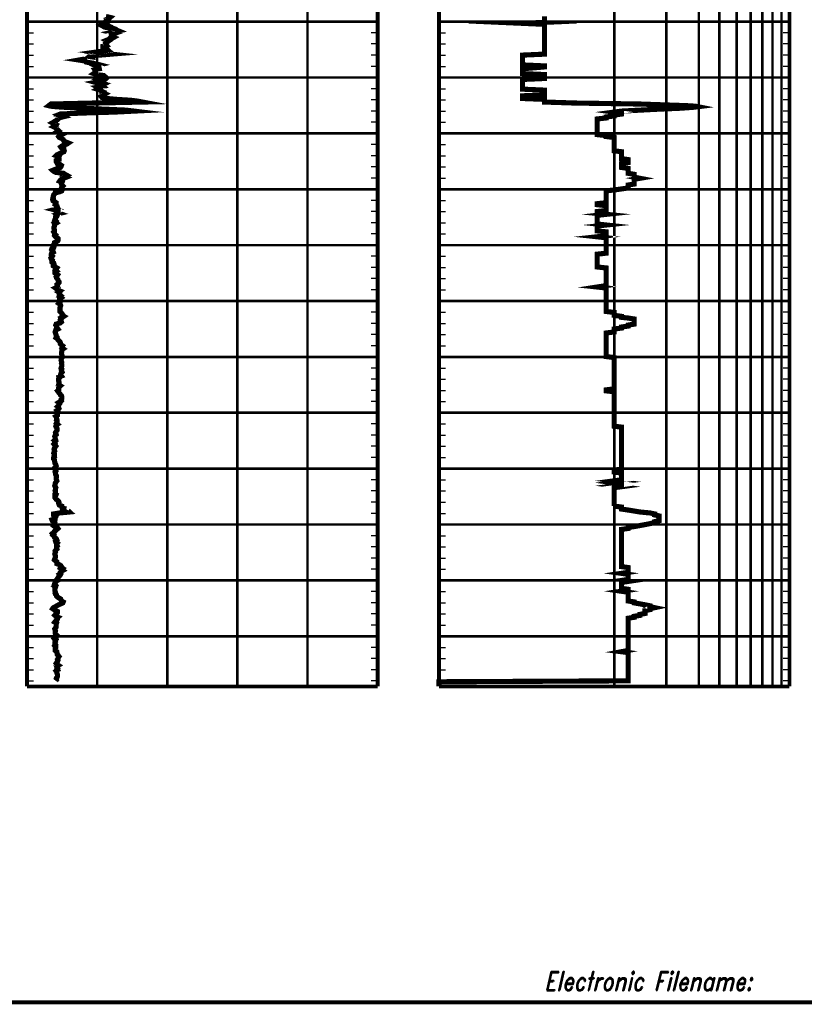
# Model space of a CAD drawing. Extents: x 0 to 10.2, y 0 to 7.6.
# Tile 6 of 8: x 5.2 to 8.2, y 0 to 3.8. Entities that reach past the tile are written whole.
import ezdxf
from ezdxf.enums import TextEntityAlignment as Align

# ---------------------------------------------------------------- set-up
doc = ezdxf.new("R2010")
doc.units = 0
doc.linetypes.add('Dot', pattern=[0.04, 0, -0.04])
doc.linetypes.add('Solid', pattern=[0])
doc.layers.get('0').update_dxf_attribs({"linetype": 'Solid'})
doc.styles.add('ROMAND', font='romand', dxfattribs={"height": 1})

msp = doc.modelspace()

# ---------------------------------------------------------------- linework, layer by layer
at = {"color": 7, "linetype": 'Solid', "const_width": 0.015}
for points in [[(0, 0), (10.15, 0), (10.15, 7.625), (0, 7.625), (0, 0)], [(0, 0), (10.15, 0), (10.15, 7.625), (0, 7.625), (0, 0)], [(0, 0), (10.15, 0), (10.15, 7.625), (0, 7.625), (0, 0)], [(0, 0), (10.15, 0), (10.15, 7.625), (0, 7.625), (0, 0)], [(0, 0), (10.15, 0), (10.15, 7.625), (0, 7.625), (0, 0)], [(0, 0), (10.15, 0), (10.15, 7.625), (0, 7.625), (0, 0)], [(0, 0), (10.15, 0), (10.15, 7.625), (0, 7.625), (0, 0)], [(0, 0), (10.15, 0), (10.15, 7.625), (0, 7.625), (0, 0)], [(0, 0), (10.15, 0), (10.15, 7.625), (0, 7.625), (0, 0)], [(0, 0), (10.15, 0), (10.15, 7.625), (0, 7.625), (0, 0)], [(0, 0), (10.15, 0), (10.15, 7.625), (0, 7.625), (0, 0)], [(0, 0), (10.15, 0), (10.15, 7.625), (0, 7.625), (0, 0)], [(0, 0), (10.15, 0), (10.15, 7.625), (0, 7.625), (0, 0)], [(0, 0), (10.15, 0), (10.15, 7.625), (0, 7.625), (0, 0)], [(0, 0), (10.15, 0), (10.15, 7.625), (0, 7.625), (0, 0)], [(0, 0), (10.15, 0), (10.15, 7.625), (0, 7.625), (0, 0)], [(0, 0), (10.15, 0), (10.15, 7.625), (0, 7.625), (0, 0)], [(0, 0), (10.15, 0), (10.15, 7.625), (0, 7.625), (0, 0)], [(0, 0), (10.15, 0), (10.15, 7.625), (0, 7.625), (0, 0)], [(0, 0), (10.15, 0), (10.15, 7.625), (0, 7.625), (0, 0)], [(0, 0), (10.15, 0), (10.15, 7.625), (0, 7.625), (0, 0)], [(0, 0), (10.15, 0), (10.15, 7.625), (0, 7.625), (0, 0)], [(5.194, 5.75), (5.194, 1.2265)], [(6.554, 5.75), (6.554, 1.2265)], [(6.792, 5.75), (6.792, 1.2265)], [(8.152, 5.75), (8.152, 1.2265)], [(5.194, 1.2265), (6.554, 1.2265)], [(6.792, 1.2265), (8.152, 1.2265)]]:
    msp.add_lwpolyline(points, dxfattribs=at)
at = {"color": 8, "linetype": 'Dot', "const_width": 0.01}
for points in [[(7.472, 5.79), (7.472, 1.2265)], [(7.6744, 5.79), (7.6744, 1.2265)], [(7.8002, 5.79), (7.8002, 1.2265)], [(7.88, 5.79), (7.88, 1.2265)], [(7.9473, 5.79), (7.9473, 1.2265)], [(8.0011, 5.79), (8.0011, 1.2265)], [(8.0467, 5.79), (8.0467, 1.2265)], [(8.0861, 5.79), (8.0861, 1.2265)], [(8.1209, 5.79), (8.1209, 1.2265)], [(5.466, 5.75), (5.466, 1.2265)], [(5.738, 5.75), (5.738, 1.2265)], [(6.01, 5.75), (6.01, 1.2265)], [(6.282, 5.75), (6.282, 1.2265)], [(5.194, 3.8077), (6.554, 3.8077)], [(6.554, 3.8077), (5.194, 3.8077)], [(6.792, 3.8077), (8.152, 3.8077)], [(8.152, 3.8077), (6.792, 3.8077)], [(5.194, 3.5908), (6.554, 3.5908)], [(6.554, 3.5908), (5.194, 3.5908)], [(6.792, 3.5908), (8.152, 3.5908)], [(8.152, 3.5908), (6.792, 3.5908)], [(5.194, 3.3738), (6.554, 3.3738)], [(6.554, 3.3738), (5.194, 3.3738)], [(6.792, 3.3738), (8.152, 3.3738)], [(8.152, 3.3738), (6.792, 3.3738)], [(5.194, 3.1569), (6.554, 3.1569)], [(6.554, 3.1569), (5.194, 3.1569)], [(6.792, 3.1569), (8.152, 3.1569)], [(8.152, 3.1569), (6.792, 3.1569)], [(5.194, 2.9399), (6.554, 2.9399)], [(6.554, 2.9399), (5.194, 2.9399)], [(6.792, 2.9399), (8.152, 2.9399)], [(8.152, 2.9399), (6.792, 2.9399)], [(5.194, 2.723), (6.554, 2.723)], [(6.554, 2.723), (5.194, 2.723)], [(6.792, 2.723), (8.152, 2.723)], [(8.152, 2.723), (6.792, 2.723)], [(5.194, 2.506), (6.554, 2.506)], [(6.554, 2.506), (5.194, 2.506)], [(6.792, 2.506), (8.152, 2.506)], [(8.152, 2.506), (6.792, 2.506)], [(5.194, 2.2891), (6.554, 2.2891)], [(6.554, 2.2891), (5.194, 2.2891)], [(6.792, 2.2891), (8.152, 2.2891)], [(8.152, 2.2891), (6.792, 2.2891)], [(5.194, 2.0722), (6.554, 2.0722)], [(6.554, 2.0722), (5.194, 2.0722)], [(6.792, 2.0722), (8.152, 2.0722)], [(8.152, 2.0722), (6.792, 2.0722)], [(5.194, 1.8552), (6.554, 1.8552)], [(6.554, 1.8552), (5.194, 1.8552)], [(6.792, 1.8552), (8.152, 1.8552)], [(8.152, 1.8552), (6.792, 1.8552)], [(5.194, 1.6383), (6.554, 1.6383)], [(6.554, 1.6383), (5.194, 1.6383)], [(6.792, 1.6383), (8.152, 1.6383)], [(8.152, 1.6383), (6.792, 1.6383)], [(5.194, 1.4213), (6.554, 1.4213)], [(6.554, 1.4213), (5.194, 1.4213)], [(6.792, 1.4213), (8.152, 1.4213)], [(8.152, 1.4213), (6.792, 1.4213)]]:
    msp.add_lwpolyline(points, dxfattribs=at)
at = {"color": 205, "linetype": 'Solid', "const_width": 0.02}
for points in [[(5.5, 3.8278), (5.5163, 3.8239), (5.5122, 3.8202), (5.5027, 3.8163), (5.5041, 3.8124), (5.5, 3.8087), (5.4959, 3.8049), (5.5, 3.8011), (5.4891, 3.7973), (5.5, 3.7935), (5.4891, 3.7897), (5.4959, 3.786), (5.5258, 3.7822), (5.5381, 3.7783), (5.5422, 3.7745), (5.549, 3.7717), (5.519, 3.7652), (5.5326, 3.7614), (5.5218, 3.7576), (5.5231, 3.7537), (5.5204, 3.7499), (5.5299, 3.7462), (5.5231, 3.7424), (5.5109, 3.7386), (5.5014, 3.7348), (5.5082, 3.731), (5.5027, 3.7272), (5.4986, 3.7234), (5.5, 3.7196), (5.5027, 3.7158), (5.4878, 3.712), (5.4878, 3.7082), (5.4878, 3.7044), (5.5041, 3.7006), (5.5082, 3.6968), (5.4864, 3.693), (5.4592, 3.6891), (5.485, 3.6853), (5.5204, 3.6815), (5.4755, 3.6777), (5.4388, 3.6739), (5.4334, 3.67), (5.4388, 3.6662), (5.417, 3.6624), (5.3953, 3.6586), (5.4198, 3.6548), (5.4225, 3.6509), (5.4442, 3.6472), (5.4619, 3.6434), (5.4769, 3.6396), (5.4633, 3.6358), (5.4728, 3.6319), (5.4742, 3.6247), (5.4578, 3.621), (5.4606, 3.6173), (5.4578, 3.6135), (5.4578, 3.6096), (5.4524, 3.6059), (5.4633, 3.6022), (5.4918, 3.5984), (5.4959, 3.5946), (5.4918, 3.5908), (5.5, 3.587), (5.4959, 3.5832), (5.4728, 3.5794), (5.4796, 3.5757), (5.4592, 3.5719), (5.4728, 3.5682), (5.4918, 3.5644), (5.485, 3.5607), (5.4891, 3.5569), (5.4674, 3.5531), (5.4742, 3.5493), (5.4674, 3.5455), (5.481, 3.5417), (5.4823, 3.538), (5.4905, 3.5342), (5.4878, 3.5303), (5.4973, 3.5267), (5.4918, 3.5231), (5.4905, 3.5197), (5.4823, 3.5162), (5.485, 3.5128), (5.5041, 3.5093), (5.5394, 3.5059), (5.5952, 3.5025), (5.6224, 3.4991), (5.6414, 3.4955), (5.451, 3.4916), (5.2865, 3.4878), (5.2783, 3.4814), (5.2865, 3.4794), (5.3055, 3.4774), (5.3436, 3.4749), (5.4062, 3.4716), (5.4905, 3.4679), (5.5775, 3.4641), (5.6088, 3.4603), (5.5326, 3.4565), (5.4062, 3.4527), (5.3232, 3.4489), (5.3137, 3.4452), (5.3205, 3.4414), (5.3314, 3.4376), (5.315, 3.4337), (5.315, 3.4299), (5.311, 3.4261), (5.3042, 3.4222), (5.2987, 3.4184), (5.2919, 3.4146), (5.2987, 3.4108), (5.3069, 3.407), (5.3042, 3.4032), (5.2974, 3.3994), (5.3055, 3.3957), (5.3082, 3.3919), (5.3123, 3.388), (5.3164, 3.3842), (5.311, 3.3805), (5.3205, 3.3767), (5.3205, 3.3729), (5.3273, 3.3691), (5.3191, 3.3653), (5.3164, 3.3616), (5.3191, 3.3578), (5.3286, 3.354), (5.3341, 3.3501), (5.3368, 3.3441), (5.345, 3.3403), (5.3545, 3.3365), (5.349, 3.3327), (5.3368, 3.3289), (5.33, 3.3251), (5.3246, 3.3214), (5.3273, 3.3176), (5.3368, 3.3139), (5.3368, 3.3101), (5.3382, 3.3062), (5.3368, 3.3025), (5.3273, 3.2987), (5.3191, 3.2949), (5.311, 3.2911), (5.3069, 3.2873), (5.3164, 3.2835), (5.3137, 3.2797), (5.3178, 3.2759), (5.3178, 3.2721), (5.3069, 3.2683), (5.3069, 3.2644), (5.3096, 3.2606), (5.311, 3.2568), (5.3218, 3.2531), (5.3273, 3.2493), (5.3259, 3.2454), (5.3232, 3.2416), (5.311, 3.2378), (5.3028, 3.234), (5.2933, 3.2302), (5.2974, 3.2263), (5.3055, 3.2226), (5.3354, 3.2188), (5.3409, 3.215), (5.3477, 3.2113), (5.3395, 3.2074), (5.3463, 3.2037), (5.3354, 3.1995), (5.3273, 3.1958), (5.3232, 3.1921), (5.3205, 3.1882), (5.33, 3.1845), (5.3286, 3.1808), (5.3273, 3.1771), (5.3286, 3.1733), (5.3327, 3.1695), (5.3286, 3.1657), (5.3273, 3.1619), (5.33, 3.1581), (5.33, 3.1543), (5.3286, 3.1505), (5.3191, 3.1467), (5.3028, 3.1429), (5.3014, 3.1391), (5.2974, 3.1352), (5.296, 3.1314), (5.296, 3.1276), (5.2946, 3.1237), (5.296, 3.1199), (5.2933, 3.1161), (5.2946, 3.1123), (5.3001, 3.1085), (5.3069, 3.1046), (5.3069, 3.1008), (5.3042, 3.097), (5.3096, 3.0932), (5.311, 3.0894), (5.3082, 3.0855), (5.3123, 3.0818), (5.2987, 3.078), (5.315, 3.0742), (5.315, 3.0703), (5.311, 3.0665), (5.3205, 3.063), (5.3069, 3.0595), (5.311, 3.0557), (5.3096, 3.052), (5.3042, 3.0483), (5.3042, 3.0445), (5.3028, 3.0408), (5.3014, 3.037), (5.3055, 3.0334), (5.3014, 3.0296), (5.3069, 3.0257), (5.3001, 3.0219), (5.3014, 3.0181), (5.3001, 3.0143), (5.2987, 3.0105), (5.2987, 3.0067), (5.2987, 3.0029), (5.3001, 2.999), (5.3001, 2.9952), (5.2974, 2.9915), (5.3001, 2.9877), (5.3001, 2.9838), (5.3042, 2.98), (5.3014, 2.9762), (5.3042, 2.9724), (5.311, 2.9686), (5.315, 2.9648), (5.315, 2.961), (5.3137, 2.9572), (5.3082, 2.9534), (5.3001, 2.9496), (5.3001, 2.9458), (5.2974, 2.9419), (5.2974, 2.9382), (5.2987, 2.9344), (5.2974, 2.9305), (5.2906, 2.9266), (5.2892, 2.9229), (5.2946, 2.9163), (5.296, 2.9126), (5.2892, 2.9088), (5.2878, 2.9049), (5.2878, 2.9011), (5.2919, 2.8972), (5.2892, 2.8935), (5.2865, 2.8897), (5.2878, 2.8858), (5.2919, 2.882), (5.2906, 2.8782), (5.2906, 2.8743), (5.2974, 2.8705), (5.2987, 2.8667), (5.296, 2.863), (5.296, 2.8591), (5.3028, 2.8552), (5.3096, 2.8514), (5.3069, 2.8476), (5.3042, 2.8438), (5.3082, 2.8399), (5.3014, 2.8362), (5.3014, 2.8324), (5.3069, 2.8286), (5.3123, 2.8248), (5.3096, 2.8208), (5.3069, 2.817), (5.3082, 2.8132), (5.311, 2.8095), (5.3137, 2.8056), (5.315, 2.8018), (5.3178, 2.798), (5.3178, 2.7943), (5.315, 2.7904), (5.3096, 2.7866), (5.3096, 2.7828), (5.3123, 2.7774), (5.3042, 2.7736), (5.3096, 2.7698), (5.311, 2.766), (5.3205, 2.7622), (5.315, 2.7585), (5.3205, 2.7547), (5.3191, 2.7509), (5.3191, 2.7471), (5.3246, 2.7432), (5.3205, 2.7394), (5.3259, 2.7356), (5.3205, 2.7318), (5.3205, 2.728), (5.3205, 2.7242), (5.3232, 2.7205), (5.3218, 2.7167), (5.3178, 2.7129), (5.3232, 2.709), (5.3246, 2.7052), (5.3232, 2.7015), (5.3218, 2.6976), (5.3218, 2.6938), (5.3218, 2.69), (5.3218, 2.6862), (5.3218, 2.6824), (5.3259, 2.6786), (5.3286, 2.6749), (5.3314, 2.6711), (5.33, 2.6673), (5.3368, 2.6635), (5.3314, 2.6597), (5.3246, 2.6569), (5.3259, 2.6532), (5.3232, 2.6495), (5.3259, 2.6457), (5.3273, 2.6419), (5.3232, 2.6382), (5.3069, 2.6333), (5.3055, 2.6295), (5.3082, 2.6257), (5.3082, 2.6219), (5.311, 2.618), (5.3137, 2.6143), (5.3055, 2.6104), (5.3042, 2.6066), (5.3028, 2.6028), (5.3042, 2.5989), (5.3055, 2.5951), (5.3069, 2.5912), (5.3069, 2.5874), (5.3096, 2.5836), (5.3069, 2.5797), (5.3123, 2.5759), (5.3137, 2.5721), (5.3178, 2.5683), (5.3218, 2.5645), (5.3232, 2.5606), (5.3232, 2.5568), (5.3259, 2.553), (5.3314, 2.5492), (5.3286, 2.5453), (5.3286, 2.5415), (5.3341, 2.5376), (5.3286, 2.5339), (5.3286, 2.5301), (5.3286, 2.5263), (5.3273, 2.5224), (5.3273, 2.5186), (5.3286, 2.5149), (5.33, 2.5111), (5.3314, 2.5073), (5.33, 2.5034), (5.3273, 2.4997), (5.3259, 2.493), (5.3273, 2.4892), (5.3286, 2.4854), (5.3273, 2.4814), (5.3286, 2.4775), (5.3286, 2.4737), (5.3286, 2.4699), (5.3273, 2.466), (5.3259, 2.4622), (5.3286, 2.4584), (5.3273, 2.4546), (5.3286, 2.4507), (5.33, 2.4469), (5.3259, 2.4431), (5.3246, 2.4392), (5.3246, 2.4354), (5.3273, 2.4316), (5.3178, 2.4278), (5.3191, 2.424), (5.3164, 2.4202), (5.3164, 2.4163), (5.3164, 2.4124), (5.3178, 2.4087), (5.3178, 2.4049), (5.3178, 2.401), (5.3164, 2.3972), (5.3232, 2.3934), (5.3191, 2.3895), (5.3164, 2.3858), (5.3164, 2.382), (5.3164, 2.3781), (5.3123, 2.3743), (5.315, 2.3705), (5.3178, 2.3667), (5.3218, 2.3629), (5.3232, 2.359), (5.3273, 2.3553), (5.3286, 2.3515), (5.3286, 2.3477), (5.3286, 2.3439), (5.3259, 2.3401), (5.3273, 2.3362), (5.3232, 2.3324), (5.3164, 2.3286), (5.3205, 2.3248), (5.3178, 2.3209), (5.3164, 2.3171), (5.3123, 2.3133), (5.3164, 2.3094), (5.3178, 2.3056), (5.315, 2.3018), (5.3096, 2.298), (5.3123, 2.2942), (5.3096, 2.2904), (5.311, 2.2865), (5.3123, 2.2827), (5.3123, 2.2789), (5.3055, 2.275), (5.3082, 2.2712), (5.3082, 2.2675), (5.3096, 2.2637), (5.3082, 2.2598), (5.311, 2.2559), (5.311, 2.2521), (5.3082, 2.2484), (5.3123, 2.2445), (5.3069, 2.2407), (5.3055, 2.237), (5.3069, 2.2334), (5.3096, 2.2297), (5.311, 2.226), (5.311, 2.2222), (5.3082, 2.2184), (5.3042, 2.2123), (5.3055, 2.2085), (5.3069, 2.2047), (5.3028, 2.2009), (5.3014, 2.1971), (5.3028, 2.1933), (5.3028, 2.1896), (5.3042, 2.1858), (5.3001, 2.182), (5.3042, 2.1782), (5.3014, 2.1744), (5.3028, 2.1706), (5.2987, 2.1668), (5.3014, 2.163), (5.3055, 2.1592), (5.3028, 2.1554), (5.3001, 2.1516), (5.2987, 2.1478), (5.3001, 2.144), (5.3014, 2.1402), (5.2987, 2.1363), (5.2974, 2.1326), (5.3001, 2.1288), (5.3001, 2.125), (5.2987, 2.1212), (5.3001, 2.1174), (5.2974, 2.1135), (5.2974, 2.1097), (5.3001, 2.1059), (5.3001, 2.1021), (5.3014, 2.0982), (5.3014, 2.0944), (5.3042, 2.0906), (5.3055, 2.0869), (5.3069, 2.0831), (5.3042, 2.0795), (5.3014, 2.0757), (5.3028, 2.0703), (5.3028, 2.0666), (5.3055, 2.0628), (5.3028, 2.059), (5.3042, 2.0552), (5.3042, 2.0515), (5.3055, 2.0477), (5.3082, 2.0439), (5.3082, 2.04), (5.3069, 2.0363), (5.3069, 2.0325), (5.3082, 2.0287), (5.3096, 2.0249), (5.3069, 2.0211), (5.3042, 2.0174), (5.3028, 2.0136), (5.3028, 2.0098), (5.3014, 2.0059), (5.3028, 2.0021), (5.3055, 1.9983), (5.3042, 1.9945), (5.3042, 1.9908), (5.3028, 1.987), (5.3042, 1.9832), (5.3042, 1.9794), (5.3028, 1.9756), (5.3069, 1.9718), (5.3055, 1.9681), (5.3014, 1.9643), (5.3014, 1.9605), (5.3042, 1.9568), (5.3069, 1.9531), (5.3123, 1.9493), (5.3164, 1.9455), (5.3178, 1.9417), (5.3164, 1.938), (5.3191, 1.9306), (5.3286, 1.9268), (5.3286, 1.923), (5.33, 1.9191), (5.3463, 1.9153)], [(5.3463, 1.9153), (5.3436, 1.9115), (5.3545, 1.9077), (5.3586, 1.9039), (5.3205, 1.9002), (5.2974, 1.8964), (5.2974, 1.8926), (5.3069, 1.8888), (5.3055, 1.885), (5.3028, 1.8813), (5.3028, 1.8775), (5.2906, 1.8737), (5.2919, 1.87), (5.2974, 1.8662), (5.3014, 1.8625), (5.3001, 1.8587), (5.2974, 1.8549), (5.296, 1.8512), (5.3014, 1.8473), (5.311, 1.8436), (5.3137, 1.8399), (5.3096, 1.8362), (5.3055, 1.8323), (5.3001, 1.8286), (5.2974, 1.8248), (5.2933, 1.8211), (5.2974, 1.8173), (5.2946, 1.8135), (5.2987, 1.8098), (5.3001, 1.8061), (5.3055, 1.8024), (5.3082, 1.7986), (5.3096, 1.7948), (5.3042, 1.791), (5.3055, 1.7861), (5.311, 1.7825), (5.3082, 1.7787), (5.3082, 1.7749), (5.311, 1.7711), (5.3082, 1.7673), (5.3082, 1.7636), (5.3096, 1.7598), (5.3055, 1.756), (5.3028, 1.7522), (5.3042, 1.7484), (5.3028, 1.7446), (5.3014, 1.7408), (5.3028, 1.737), (5.3042, 1.7332), (5.3042, 1.7295), (5.3028, 1.7257), (5.3014, 1.722), (5.3001, 1.7182), (5.3042, 1.7145), (5.3096, 1.7107), (5.3096, 1.7069), (5.3096, 1.7032), (5.3191, 1.6995), (5.3246, 1.6958), (5.3273, 1.692), (5.3246, 1.6882), (5.3314, 1.6845), (5.3273, 1.6808), (5.3327, 1.677), (5.3259, 1.6732), (5.3232, 1.6695), (5.3246, 1.6657), (5.3191, 1.662), (5.3218, 1.6582), (5.3191, 1.6545), (5.315, 1.6507), (5.3123, 1.6456), (5.3096, 1.6419), (5.311, 1.638), (5.3028, 1.6343), (5.3042, 1.6304), (5.3014, 1.6266), (5.3001, 1.6228), (5.3042, 1.619), (5.3001, 1.6152), (5.3042, 1.6113), (5.3028, 1.6075), (5.3014, 1.6037), (5.3014, 1.6), (5.3028, 1.5962), (5.3042, 1.5924), (5.3028, 1.5887), (5.3042, 1.5849), (5.3082, 1.5812), (5.3082, 1.5774), (5.3123, 1.5736), (5.3178, 1.5699), (5.3246, 1.566), (5.3259, 1.5623), (5.3273, 1.5585), (5.3341, 1.5547), (5.3327, 1.551), (5.3246, 1.5472), (5.3164, 1.5435), (5.3096, 1.5398), (5.3042, 1.5361), (5.296, 1.5324), (5.2933, 1.5286), (5.2987, 1.5249), (5.3028, 1.5212), (5.3123, 1.5175), (5.3123, 1.5138), (5.3096, 1.51), (5.3055, 1.5063), (5.3014, 1.5023), (5.3042, 1.4989), (5.3137, 1.4951), (5.3096, 1.4914), (5.311, 1.4875), (5.3082, 1.4838), (5.3042, 1.48), (5.3014, 1.4762), (5.3082, 1.4724), (5.3069, 1.4685), (5.3069, 1.4647), (5.3069, 1.4609), (5.3069, 1.4571), (5.3042, 1.4533), (5.3014, 1.4496), (5.3028, 1.4458), (5.3042, 1.442), (5.3028, 1.4382), (5.3028, 1.4344), (5.3042, 1.4306), (5.3082, 1.4268), (5.3055, 1.423), (5.3069, 1.4193), (5.3069, 1.4155), (5.3014, 1.4118), (5.3055, 1.4081), (5.3028, 1.4043), (5.3042, 1.4005), (5.3014, 1.3967), (5.3014, 1.3929), (5.3042, 1.3891), (5.3014, 1.3852), (5.3055, 1.3815), (5.3055, 1.3777), (5.3028, 1.3739), (5.3028, 1.3701), (5.3028, 1.3663), (5.3096, 1.3614), (5.3096, 1.3581), (5.311, 1.3542), (5.311, 1.3505), (5.315, 1.3466), (5.3178, 1.3428), (5.315, 1.339), (5.315, 1.3352), (5.3123, 1.3314), (5.3137, 1.3276), (5.3123, 1.3238), (5.3096, 1.3201), (5.3069, 1.3163), (5.3096, 1.3125), (5.315, 1.3088), (5.3082, 1.305), (5.3096, 1.3012), (5.3123, 1.2974), (5.3096, 1.2936), (5.3123, 1.2899), (5.3069, 1.2861), (5.3096, 1.2823), (5.3096, 1.2785), (5.311, 1.2748), (5.3123, 1.271), (5.3123, 1.2673), (5.311, 1.2635), (5.3082, 1.2597), (5.3069, 1.256), (5.3082, 1.2522), (5.3055, 1.2484)]]:
    msp.add_lwpolyline(points, dxfattribs=at)
at = {"color": 244, "linetype": 'Solid', "const_width": 0.02}
for points in [[(7.2014, 3.8278), (7.2014, 3.8239), (7.2014, 3.8202), (7.2014, 3.8163), (7.2014, 3.8124), (7.2014, 3.8087), (7.2014, 3.8049), (7.1164, 3.8011), (7.2014, 3.7973), (7.2014, 3.7935), (7.2014, 3.7897), (7.2014, 3.786), (7.2014, 3.7822), (7.2014, 3.7783), (7.2014, 3.7745), (7.2014, 3.7717), (7.2014, 3.7652), (7.2014, 3.7614), (7.2014, 3.7576), (7.2014, 3.7537), (7.2014, 3.7499), (7.2014, 3.7462), (7.2014, 3.7424), (7.2014, 3.7386), (7.2014, 3.7348), (7.2014, 3.731), (7.2014, 3.7272), (7.2014, 3.7234), (7.2014, 3.7196), (7.2014, 3.7158), (7.2014, 3.712), (7.2014, 3.7082), (7.2014, 3.7044), (7.2014, 3.7006), (7.2014, 3.6968), (7.2014, 3.693), (7.2014, 3.6891), (7.2014, 3.6853), (7.2014, 3.6815), (7.1164, 3.6777), (7.1164, 3.6739), (7.1164, 3.67), (7.1164, 3.6662), (7.1164, 3.6624), (7.1164, 3.6586), (7.1164, 3.6548), (7.1164, 3.6509), (7.1164, 3.6472), (7.1164, 3.6434), (7.1164, 3.6396), (7.2014, 3.6358), (7.2014, 3.6319), (7.1164, 3.6247), (7.1164, 3.621), (7.1164, 3.6173), (7.1164, 3.6135), (7.1164, 3.6096), (7.1164, 3.6059), (7.2014, 3.6022), (7.2014, 3.5984), (7.2014, 3.5946), (7.2014, 3.5908), (7.2014, 3.587), (7.1164, 3.5832), (7.1164, 3.5794), (7.1164, 3.5757), (7.1164, 3.5719), (7.1164, 3.5682), (7.1164, 3.5644), (7.1164, 3.5607), (7.1164, 3.5569), (7.1164, 3.5531), (7.1164, 3.5493), (7.1164, 3.5455), (7.2014, 3.5417), (7.2014, 3.538), (7.2014, 3.5342), (7.2014, 3.5303), (7.2014, 3.5267), (7.2014, 3.5231), (7.1164, 3.5197), (7.1164, 3.5162), (7.1164, 3.5128), (7.1164, 3.5093), (7.2014, 3.5059), (7.2014, 3.5025), (7.2014, 3.4991), (7.2014, 3.4955), (7.3211, 3.4916), (7.5714, 3.4878), (7.7542, 3.4814), (7.7864, 3.4794), (7.7964, 3.4774), (7.7761, 3.4749), (7.7305, 3.4716), (7.6456, 3.4679), (7.5714, 3.4641), (7.5001, 3.4603), (7.472, 3.4565), (7.5001, 3.4527), (7.5001, 3.4489), (7.472, 3.4452), (7.472, 3.4414), (7.4409, 3.4376), (7.4409, 3.4337), (7.4061, 3.4299), (7.4061, 3.4261), (7.4061, 3.4222), (7.4061, 3.4184), (7.4061, 3.4146), (7.4061, 3.4108), (7.4061, 3.407), (7.4061, 3.4032), (7.4061, 3.3994), (7.4061, 3.3957), (7.4061, 3.3919), (7.4061, 3.388), (7.4061, 3.3842), (7.4061, 3.3805), (7.4061, 3.3767), (7.4061, 3.3729), (7.4061, 3.3691), (7.4409, 3.3653), (7.4409, 3.3616), (7.472, 3.3578), (7.472, 3.354), (7.472, 3.3501), (7.472, 3.3441), (7.472, 3.3403), (7.472, 3.3365), (7.472, 3.3327), (7.472, 3.3289), (7.472, 3.3251), (7.472, 3.3214), (7.472, 3.3176), (7.472, 3.3139), (7.472, 3.3101), (7.472, 3.3062), (7.5001, 3.3025), (7.5001, 3.2987), (7.5001, 3.2949), (7.5001, 3.2911), (7.5001, 3.2873), (7.5001, 3.2835), (7.5001, 3.2797), (7.5001, 3.2759), (7.5258, 3.2721), (7.5258, 3.2683), (7.5258, 3.2644), (7.5258, 3.2606), (7.5001, 3.2568), (7.5001, 3.2531), (7.5001, 3.2493), (7.5001, 3.2454), (7.5001, 3.2416), (7.5258, 3.2378), (7.5258, 3.234), (7.5258, 3.2302), (7.5258, 3.2263), (7.5258, 3.2226), (7.5258, 3.2188), (7.5495, 3.215), (7.5495, 3.2113), (7.5495, 3.2074), (7.5495, 3.2037), (7.5714, 3.1995), (7.5495, 3.1958), (7.5495, 3.1921), (7.5495, 3.1882), (7.5495, 3.1845), (7.5495, 3.1808), (7.5495, 3.1771), (7.5258, 3.1733), (7.5258, 3.1695), (7.5258, 3.1657), (7.5258, 3.1619), (7.5001, 3.1581), (7.472, 3.1543), (7.4409, 3.1505), (7.4409, 3.1467), (7.4409, 3.1429), (7.4409, 3.1391), (7.4409, 3.1352), (7.4409, 3.1314), (7.4409, 3.1276), (7.4409, 3.1237), (7.4409, 3.1199), (7.4409, 3.1161), (7.4409, 3.1123), (7.4409, 3.1085), (7.4409, 3.1046), (7.4061, 3.1008), (7.4061, 3.097), (7.4409, 3.0932), (7.4409, 3.0894), (7.4409, 3.0855), (7.4409, 3.0818), (7.4409, 3.078), (7.4409, 3.0742), (7.4061, 3.0703), (7.4061, 3.0665), (7.4061, 3.063), (7.4409, 3.0595), (7.4061, 3.0557), (7.4061, 3.052), (7.4061, 3.0483), (7.4061, 3.0445), (7.4061, 3.0408), (7.4061, 3.037), (7.4061, 3.0334), (7.4061, 3.0296), (7.4061, 3.0257), (7.4061, 3.0219), (7.4409, 3.0181), (7.4061, 3.0143), (7.4061, 3.0105), (7.4061, 3.0067), (7.4061, 3.0029), (7.4061, 2.999), (7.4061, 2.9952), (7.4409, 2.9915), (7.4409, 2.9877), (7.4409, 2.9838), (7.4409, 2.98), (7.4409, 2.9762), (7.4061, 2.9724), (7.4409, 2.9686), (7.4409, 2.9648), (7.4409, 2.961), (7.4409, 2.9572), (7.4409, 2.9534), (7.4409, 2.9496), (7.4409, 2.9458), (7.4409, 2.9419), (7.4409, 2.9382), (7.4409, 2.9344), (7.4409, 2.9305), (7.4409, 2.9266), (7.4409, 2.9229), (7.4409, 2.9163), (7.4409, 2.9126), (7.4409, 2.9088), (7.4061, 2.9049), (7.4061, 2.9011), (7.4061, 2.8972), (7.4061, 2.8935), (7.4061, 2.8897), (7.4061, 2.8858), (7.4061, 2.882), (7.4061, 2.8782), (7.4061, 2.8743), (7.4061, 2.8705), (7.4061, 2.8667), (7.4061, 2.863), (7.4061, 2.8591), (7.4061, 2.8552), (7.4409, 2.8514), (7.4409, 2.8476), (7.4409, 2.8438), (7.4409, 2.8399), (7.4409, 2.8362), (7.4409, 2.8324), (7.4409, 2.8286), (7.4409, 2.8248), (7.4409, 2.8208), (7.4409, 2.817), (7.4409, 2.8132), (7.4409, 2.8095), (7.4409, 2.8056), (7.4409, 2.8018), (7.4409, 2.798), (7.4409, 2.7943), (7.4409, 2.7904), (7.4409, 2.7866), (7.4409, 2.7828), (7.4061, 2.7774), (7.4409, 2.7736), (7.4409, 2.7698), (7.4409, 2.766), (7.4409, 2.7622), (7.4409, 2.7585), (7.4409, 2.7547), (7.4409, 2.7509), (7.4409, 2.7471), (7.4409, 2.7432), (7.4409, 2.7394), (7.4409, 2.7356), (7.4409, 2.7318), (7.4409, 2.728), (7.4409, 2.7242), (7.4409, 2.7205), (7.4409, 2.7167), (7.4409, 2.7129), (7.4409, 2.709), (7.4409, 2.7052), (7.4409, 2.7015), (7.4409, 2.6976), (7.4409, 2.6938), (7.4409, 2.69), (7.4409, 2.6862), (7.4409, 2.6824), (7.472, 2.6786), (7.472, 2.6749), (7.472, 2.6711), (7.472, 2.6673), (7.5001, 2.6635), (7.5001, 2.6597), (7.5258, 2.6569), (7.5495, 2.6532), (7.5495, 2.6495), (7.5495, 2.6457), (7.5495, 2.6419), (7.5495, 2.6382), (7.5495, 2.6333), (7.5258, 2.6295), (7.5258, 2.6257), (7.5001, 2.6219), (7.5001, 2.618), (7.472, 2.6143), (7.472, 2.6104), (7.472, 2.6066), (7.472, 2.6028), (7.4409, 2.5989), (7.4409, 2.5951), (7.4409, 2.5912), (7.4409, 2.5874), (7.4409, 2.5836), (7.4409, 2.5797), (7.4409, 2.5759), (7.4409, 2.5721), (7.4409, 2.5683), (7.4409, 2.5645), (7.4409, 2.5606), (7.4409, 2.5568), (7.4409, 2.553), (7.4409, 2.5492), (7.4409, 2.5453), (7.4409, 2.5415), (7.4409, 2.5376), (7.4409, 2.5339), (7.4409, 2.5301), (7.4409, 2.5263), (7.4409, 2.5224), (7.4409, 2.5186), (7.4409, 2.5149), (7.4409, 2.5111), (7.4409, 2.5073), (7.472, 2.5034), (7.472, 2.4997), (7.472, 2.493), (7.472, 2.4892), (7.472, 2.4854), (7.472, 2.4814), (7.472, 2.4775), (7.472, 2.4737), (7.472, 2.4699), (7.472, 2.466), (7.472, 2.4622), (7.472, 2.4584), (7.472, 2.4546), (7.472, 2.4507), (7.472, 2.4469), (7.472, 2.4431), (7.472, 2.4392), (7.472, 2.4354), (7.472, 2.4316), (7.472, 2.4278), (7.472, 2.424), (7.472, 2.4202), (7.472, 2.4163), (7.472, 2.4124), (7.472, 2.4087), (7.472, 2.4049), (7.472, 2.401), (7.472, 2.3972), (7.472, 2.3934), (7.472, 2.3895), (7.472, 2.3858), (7.472, 2.382), (7.4409, 2.3781), (7.4409, 2.3743), (7.472, 2.3705), (7.472, 2.3667), (7.472, 2.3629), (7.472, 2.359), (7.472, 2.3553), (7.472, 2.3515), (7.472, 2.3477), (7.472, 2.3439), (7.472, 2.3401), (7.472, 2.3362), (7.472, 2.3324), (7.472, 2.3286), (7.472, 2.3248), (7.472, 2.3209), (7.472, 2.3171), (7.472, 2.3133), (7.472, 2.3094), (7.472, 2.3056), (7.472, 2.3018), (7.472, 2.298), (7.472, 2.2942), (7.472, 2.2904), (7.472, 2.2865), (7.472, 2.2827), (7.472, 2.2789), (7.472, 2.275), (7.472, 2.2712), (7.472, 2.2675), (7.472, 2.2637), (7.472, 2.2598), (7.472, 2.2559), (7.472, 2.2521), (7.472, 2.2484), (7.472, 2.2445), (7.472, 2.2407), (7.472, 2.237), (7.5001, 2.2334), (7.5001, 2.2297), (7.5001, 2.226), (7.5001, 2.2222), (7.5001, 2.2184), (7.5001, 2.2123), (7.5001, 2.2085), (7.5001, 2.2047), (7.5001, 2.2009), (7.5001, 2.1971), (7.5001, 2.1933), (7.5001, 2.1896), (7.5001, 2.1858), (7.5001, 2.182), (7.5001, 2.1782), (7.5001, 2.1744), (7.5001, 2.1706), (7.5001, 2.1668), (7.5001, 2.163), (7.5001, 2.1592), (7.5001, 2.1554), (7.5001, 2.1516), (7.5001, 2.1478), (7.5001, 2.144), (7.5001, 2.1402), (7.5001, 2.1363), (7.5001, 2.1326), (7.5001, 2.1288), (7.5001, 2.125), (7.5001, 2.1212), (7.5001, 2.1174), (7.5001, 2.1135), (7.5001, 2.1097), (7.5001, 2.1059), (7.5001, 2.1021), (7.5001, 2.0982), (7.5001, 2.0944), (7.5001, 2.0906), (7.5001, 2.0869), (7.5001, 2.0831), (7.5001, 2.0795), (7.5001, 2.0757), (7.5001, 2.0703), (7.472, 2.0666), (7.472, 2.0628), (7.472, 2.059), (7.5001, 2.0552), (7.5001, 2.0515), (7.5001, 2.0477), (7.5001, 2.0439), (7.5001, 2.04), (7.5001, 2.0363), (7.5001, 2.0325), (7.5001, 2.0287), (7.472, 2.0249), (7.5001, 2.0211), (7.472, 2.0174), (7.5001, 2.0136), (7.5001, 2.0098), (7.472, 2.0059), (7.5001, 2.0021), (7.472, 1.9983), (7.472, 1.9945), (7.472, 1.9908), (7.472, 1.987), (7.472, 1.9832), (7.472, 1.9794), (7.472, 1.9756), (7.472, 1.9718), (7.472, 1.9681), (7.472, 1.9643), (7.472, 1.9605), (7.472, 1.9568), (7.472, 1.9531), (7.472, 1.9493), (7.472, 1.9455), (7.472, 1.9417), (7.472, 1.938), (7.472, 1.9306), (7.472, 1.9268)], [(7.472, 1.9268), (7.5001, 1.923), (7.5001, 1.9191), (7.5001, 1.9153), (7.5258, 1.9115), (7.5495, 1.9077), (7.5714, 1.9039), (7.6108, 1.9002), (7.6287, 1.8964), (7.6287, 1.8926), (7.6456, 1.8888), (7.6456, 1.885), (7.6456, 1.8813), (7.6456, 1.8775), (7.6456, 1.8737), (7.6456, 1.87), (7.6287, 1.8662), (7.6287, 1.8625), (7.6108, 1.8587), (7.5917, 1.8549), (7.5714, 1.8512), (7.5495, 1.8473), (7.5258, 1.8436), (7.5258, 1.8399), (7.5001, 1.8362), (7.5001, 1.8323), (7.5001, 1.8286), (7.5001, 1.8248), (7.5001, 1.8211), (7.5001, 1.8173), (7.5001, 1.8135), (7.5001, 1.8098), (7.5001, 1.8061), (7.5001, 1.8024), (7.5001, 1.7986), (7.5001, 1.7948), (7.5001, 1.791), (7.5001, 1.7861), (7.5001, 1.7825), (7.5001, 1.7787), (7.5001, 1.7749), (7.5001, 1.7711), (7.5001, 1.7673), (7.5001, 1.7636), (7.5001, 1.7598), (7.5001, 1.756), (7.5001, 1.7522), (7.5001, 1.7484), (7.5001, 1.7446), (7.5001, 1.7408), (7.5001, 1.737), (7.5001, 1.7332), (7.5001, 1.7295), (7.5001, 1.7257), (7.5001, 1.722), (7.5001, 1.7182), (7.5001, 1.7145), (7.5001, 1.7107), (7.5001, 1.7069), (7.5001, 1.7032), (7.5001, 1.6995), (7.5001, 1.6958), (7.5001, 1.692), (7.5258, 1.6882), (7.5258, 1.6845), (7.5258, 1.6808), (7.5258, 1.677), (7.5258, 1.6732), (7.5258, 1.6695), (7.5001, 1.6657), (7.5258, 1.662), (7.5258, 1.6582), (7.5258, 1.6545), (7.5258, 1.6507), (7.5258, 1.6456), (7.5258, 1.6419), (7.5001, 1.638), (7.5258, 1.6343), (7.5001, 1.6304), (7.5001, 1.6266), (7.5001, 1.6228), (7.5001, 1.619), (7.5001, 1.6152), (7.5001, 1.6113), (7.5001, 1.6075), (7.5258, 1.6037), (7.5258, 1.6), (7.5001, 1.5962), (7.5258, 1.5924), (7.5258, 1.5887), (7.5258, 1.5849), (7.5258, 1.5812), (7.5258, 1.5774), (7.5258, 1.5736), (7.5258, 1.5699), (7.5258, 1.566), (7.5258, 1.5623), (7.5258, 1.5585), (7.5495, 1.5547), (7.5495, 1.551), (7.5714, 1.5472), (7.5917, 1.5435), (7.6108, 1.5398), (7.6108, 1.5361), (7.6287, 1.5324), (7.6108, 1.5286), (7.6108, 1.5249), (7.5917, 1.5212), (7.5917, 1.5175), (7.5917, 1.5138), (7.5917, 1.51), (7.5714, 1.5063), (7.5714, 1.5023), (7.5495, 1.4989), (7.5495, 1.4951), (7.5258, 1.4914), (7.5258, 1.4875), (7.5258, 1.4838), (7.5258, 1.48), (7.5258, 1.4762), (7.5258, 1.4724), (7.5258, 1.4685), (7.5258, 1.4647), (7.5258, 1.4609), (7.5258, 1.4571), (7.5258, 1.4533), (7.5258, 1.4496), (7.5258, 1.4458), (7.5258, 1.442), (7.5258, 1.4382), (7.5258, 1.4344), (7.5258, 1.4306), (7.5258, 1.4268), (7.5258, 1.423), (7.5258, 1.4193), (7.5258, 1.4155), (7.5258, 1.4118), (7.5258, 1.4081), (7.5258, 1.4043), (7.5258, 1.4005), (7.5258, 1.3967), (7.5258, 1.3929), (7.5258, 1.3891), (7.5258, 1.3852), (7.5258, 1.3815), (7.5258, 1.3777), (7.5258, 1.3739), (7.5258, 1.3701), (7.5258, 1.3663), (7.5001, 1.3614), (7.5258, 1.3581), (7.5258, 1.3542), (7.5258, 1.3505), (7.5258, 1.3466), (7.5258, 1.3428), (7.5258, 1.339), (7.5258, 1.3352), (7.5258, 1.3314), (7.5258, 1.3276), (7.5258, 1.3238), (7.5258, 1.3201), (7.5258, 1.3163), (7.5258, 1.3125), (7.5258, 1.3088), (7.5258, 1.305), (7.5258, 1.3012), (7.5258, 1.2974), (7.5258, 1.2936), (7.5258, 1.2899), (7.5258, 1.2861), (7.5258, 1.2823), (7.5258, 1.2785), (7.5258, 1.2748), (7.5258, 1.271), (7.5258, 1.2673), (7.5258, 1.2635), (7.5258, 1.2597), (7.5258, 1.256), (7.5258, 1.2522), (7.5258, 1.2484), (6.792, 1.2447), (6.792, 1.241), (6.792, 1.2374), (6.792, 1.2337), (6.792, 1.2299), (6.792, 1.2266)]]:
    msp.add_lwpolyline(points, dxfattribs=at)
at = {"color": 7, "linetype": 'Solid'}
for points in [[(5.194, 3.8077), (5.219, 3.8077)], [(6.554, 3.8077), (6.529, 3.8077)], [(6.792, 3.8077), (6.817, 3.8077)], [(8.152, 3.8077), (8.127, 3.8077)], [(5.194, 3.7643), (5.219, 3.7643)], [(6.554, 3.7643), (6.529, 3.7643)], [(6.792, 3.7643), (6.817, 3.7643)], [(8.152, 3.7643), (8.127, 3.7643)], [(5.194, 3.7209), (5.219, 3.7209)], [(6.554, 3.7209), (6.529, 3.7209)], [(6.792, 3.7209), (6.817, 3.7209)], [(8.152, 3.7209), (8.127, 3.7209)], [(5.194, 3.6775), (5.219, 3.6775)], [(6.554, 3.6775), (6.529, 3.6775)], [(6.792, 3.6775), (6.817, 3.6775)], [(8.152, 3.6775), (8.127, 3.6775)], [(5.194, 3.6341), (5.219, 3.6341)], [(6.554, 3.6341), (6.529, 3.6341)], [(6.792, 3.6341), (6.817, 3.6341)], [(8.152, 3.6341), (8.127, 3.6341)], [(5.194, 3.5908), (5.219, 3.5908)], [(6.554, 3.5908), (6.529, 3.5908)], [(6.792, 3.5908), (6.817, 3.5908)], [(8.152, 3.5908), (8.127, 3.5908)], [(5.194, 3.5474), (5.219, 3.5474)], [(6.554, 3.5474), (6.529, 3.5474)], [(6.792, 3.5474), (6.817, 3.5474)], [(8.152, 3.5474), (8.127, 3.5474)], [(5.194, 3.504), (5.219, 3.504)], [(6.554, 3.504), (6.529, 3.504)], [(6.792, 3.504), (6.817, 3.504)], [(8.152, 3.504), (8.127, 3.504)], [(5.194, 3.4606), (5.219, 3.4606)], [(6.554, 3.4606), (6.529, 3.4606)], [(6.792, 3.4606), (6.817, 3.4606)], [(8.152, 3.4606), (8.127, 3.4606)], [(5.194, 3.4172), (5.219, 3.4172)], [(6.554, 3.4172), (6.529, 3.4172)], [(6.792, 3.4172), (6.817, 3.4172)], [(8.152, 3.4172), (8.127, 3.4172)], [(5.194, 3.3738), (5.219, 3.3738)], [(6.554, 3.3738), (6.529, 3.3738)], [(6.792, 3.3738), (6.817, 3.3738)], [(8.152, 3.3738), (8.127, 3.3738)], [(5.194, 3.3304), (5.219, 3.3304)], [(6.554, 3.3304), (6.529, 3.3304)], [(6.792, 3.3304), (6.817, 3.3304)], [(8.152, 3.3304), (8.127, 3.3304)], [(5.194, 3.287), (5.219, 3.287)], [(6.554, 3.287), (6.529, 3.287)], [(6.792, 3.287), (6.817, 3.287)], [(8.152, 3.287), (8.127, 3.287)], [(5.194, 3.2436), (5.219, 3.2436)], [(6.554, 3.2436), (6.529, 3.2436)], [(6.792, 3.2436), (6.817, 3.2436)], [(8.152, 3.2436), (8.127, 3.2436)], [(5.194, 3.2003), (5.219, 3.2003)], [(6.554, 3.2003), (6.529, 3.2003)], [(6.792, 3.2003), (6.817, 3.2003)], [(8.152, 3.2003), (8.127, 3.2003)], [(5.194, 3.1569), (5.219, 3.1569)], [(6.554, 3.1569), (6.529, 3.1569)], [(6.792, 3.1569), (6.817, 3.1569)], [(8.152, 3.1569), (8.127, 3.1569)], [(5.194, 3.1135), (5.219, 3.1135)], [(6.554, 3.1135), (6.529, 3.1135)], [(6.792, 3.1135), (6.817, 3.1135)], [(8.152, 3.1135), (8.127, 3.1135)], [(5.194, 3.0701), (5.219, 3.0701)], [(6.554, 3.0701), (6.529, 3.0701)], [(6.792, 3.0701), (6.817, 3.0701)], [(8.152, 3.0701), (8.127, 3.0701)], [(5.194, 3.0267), (5.219, 3.0267)], [(6.554, 3.0267), (6.529, 3.0267)], [(6.792, 3.0267), (6.817, 3.0267)], [(8.152, 3.0267), (8.127, 3.0267)], [(5.194, 2.9833), (5.219, 2.9833)], [(6.554, 2.9833), (6.529, 2.9833)], [(6.792, 2.9833), (6.817, 2.9833)], [(8.152, 2.9833), (8.127, 2.9833)], [(5.194, 2.9399), (5.219, 2.9399)], [(6.554, 2.9399), (6.529, 2.9399)], [(6.792, 2.9399), (6.817, 2.9399)], [(8.152, 2.9399), (8.127, 2.9399)], [(5.194, 2.8965), (5.219, 2.8965)], [(6.554, 2.8965), (6.529, 2.8965)], [(6.792, 2.8965), (6.817, 2.8965)], [(8.152, 2.8965), (8.127, 2.8965)], [(5.194, 2.8531), (5.219, 2.8531)], [(6.554, 2.8531), (6.529, 2.8531)], [(6.792, 2.8531), (6.817, 2.8531)], [(8.152, 2.8531), (8.127, 2.8531)], [(5.194, 2.8098), (5.219, 2.8098)], [(6.554, 2.8098), (6.529, 2.8098)], [(6.792, 2.8098), (6.817, 2.8098)], [(8.152, 2.8098), (8.127, 2.8098)], [(5.194, 2.7664), (5.219, 2.7664)], [(6.554, 2.7664), (6.529, 2.7664)], [(6.792, 2.7664), (6.817, 2.7664)], [(8.152, 2.7664), (8.127, 2.7664)], [(5.194, 2.723), (5.219, 2.723)], [(6.554, 2.723), (6.529, 2.723)], [(6.792, 2.723), (6.817, 2.723)], [(8.152, 2.723), (8.127, 2.723)], [(5.194, 2.6796), (5.219, 2.6796)], [(6.554, 2.6796), (6.529, 2.6796)], [(6.792, 2.6796), (6.817, 2.6796)], [(8.152, 2.6796), (8.127, 2.6796)], [(5.194, 2.6362), (5.219, 2.6362)], [(6.554, 2.6362), (6.529, 2.6362)], [(6.792, 2.6362), (6.817, 2.6362)], [(8.152, 2.6362), (8.127, 2.6362)], [(5.194, 2.5928), (5.219, 2.5928)], [(6.554, 2.5928), (6.529, 2.5928)], [(6.792, 2.5928), (6.817, 2.5928)], [(8.152, 2.5928), (8.127, 2.5928)], [(5.194, 2.5494), (5.219, 2.5494)], [(6.554, 2.5494), (6.529, 2.5494)], [(6.792, 2.5494), (6.817, 2.5494)], [(8.152, 2.5494), (8.127, 2.5494)], [(5.194, 2.506), (5.219, 2.506)], [(6.554, 2.506), (6.529, 2.506)], [(6.792, 2.506), (6.817, 2.506)], [(8.152, 2.506), (8.127, 2.506)], [(5.194, 2.4627), (5.219, 2.4627)], [(6.554, 2.4627), (6.529, 2.4627)], [(6.792, 2.4627), (6.817, 2.4627)], [(8.152, 2.4627), (8.127, 2.4627)], [(5.194, 2.4193), (5.219, 2.4193)], [(6.554, 2.4193), (6.529, 2.4193)], [(6.792, 2.4193), (6.817, 2.4193)], [(8.152, 2.4193), (8.127, 2.4193)], [(5.194, 2.3759), (5.219, 2.3759)], [(6.554, 2.3759), (6.529, 2.3759)], [(6.792, 2.3759), (6.817, 2.3759)], [(8.152, 2.3759), (8.127, 2.3759)], [(5.194, 2.3325), (5.219, 2.3325)], [(6.554, 2.3325), (6.529, 2.3325)], [(6.792, 2.3325), (6.817, 2.3325)], [(8.152, 2.3325), (8.127, 2.3325)], [(5.194, 2.2891), (5.219, 2.2891)], [(6.554, 2.2891), (6.529, 2.2891)], [(6.792, 2.2891), (6.817, 2.2891)], [(8.152, 2.2891), (8.127, 2.2891)], [(5.194, 2.2457), (5.219, 2.2457)], [(6.554, 2.2457), (6.529, 2.2457)], [(6.792, 2.2457), (6.817, 2.2457)], [(8.152, 2.2457), (8.127, 2.2457)], [(5.194, 2.2023), (5.219, 2.2023)], [(6.554, 2.2023), (6.529, 2.2023)], [(6.792, 2.2023), (6.817, 2.2023)], [(8.152, 2.2023), (8.127, 2.2023)], [(5.194, 2.1589), (5.219, 2.1589)], [(6.554, 2.1589), (6.529, 2.1589)], [(6.792, 2.1589), (6.817, 2.1589)], [(8.152, 2.1589), (8.127, 2.1589)], [(5.194, 2.1155), (5.219, 2.1155)], [(6.554, 2.1155), (6.529, 2.1155)], [(6.792, 2.1155), (6.817, 2.1155)], [(8.152, 2.1155), (8.127, 2.1155)], [(5.194, 2.0722), (5.219, 2.0722)], [(6.554, 2.0722), (6.529, 2.0722)], [(6.792, 2.0722), (6.817, 2.0722)], [(8.152, 2.0722), (8.127, 2.0722)], [(5.194, 2.0288), (5.219, 2.0288)], [(6.554, 2.0288), (6.529, 2.0288)], [(6.792, 2.0288), (6.817, 2.0288)], [(8.152, 2.0288), (8.127, 2.0288)], [(5.194, 1.9854), (5.219, 1.9854)], [(6.554, 1.9854), (6.529, 1.9854)], [(6.792, 1.9854), (6.817, 1.9854)], [(8.152, 1.9854), (8.127, 1.9854)], [(5.194, 1.942), (5.219, 1.942)], [(6.554, 1.942), (6.529, 1.942)], [(6.792, 1.942), (6.817, 1.942)], [(8.152, 1.942), (8.127, 1.942)], [(5.194, 1.8986), (5.219, 1.8986)], [(6.554, 1.8986), (6.529, 1.8986)], [(6.792, 1.8986), (6.817, 1.8986)], [(8.152, 1.8986), (8.127, 1.8986)], [(5.194, 1.8552), (5.219, 1.8552)], [(6.554, 1.8552), (6.529, 1.8552)], [(6.792, 1.8552), (6.817, 1.8552)], [(8.152, 1.8552), (8.127, 1.8552)], [(5.194, 1.8118), (5.219, 1.8118)], [(6.554, 1.8118), (6.529, 1.8118)], [(6.792, 1.8118), (6.817, 1.8118)], [(8.152, 1.8118), (8.127, 1.8118)], [(5.194, 1.7684), (5.219, 1.7684)], [(6.554, 1.7684), (6.529, 1.7684)], [(6.792, 1.7684), (6.817, 1.7684)], [(8.152, 1.7684), (8.127, 1.7684)], [(5.194, 1.7251), (5.219, 1.7251)], [(6.554, 1.7251), (6.529, 1.7251)], [(6.792, 1.7251), (6.817, 1.7251)], [(8.152, 1.7251), (8.127, 1.7251)], [(5.194, 1.6817), (5.219, 1.6817)], [(6.554, 1.6817), (6.529, 1.6817)], [(6.792, 1.6817), (6.817, 1.6817)], [(8.152, 1.6817), (8.127, 1.6817)], [(5.194, 1.6383), (5.219, 1.6383)], [(6.554, 1.6383), (6.529, 1.6383)], [(6.792, 1.6383), (6.817, 1.6383)], [(8.152, 1.6383), (8.127, 1.6383)], [(5.194, 1.5949), (5.219, 1.5949)], [(6.554, 1.5949), (6.529, 1.5949)], [(6.792, 1.5949), (6.817, 1.5949)], [(8.152, 1.5949), (8.127, 1.5949)], [(5.194, 1.5515), (5.219, 1.5515)], [(6.554, 1.5515), (6.529, 1.5515)], [(6.792, 1.5515), (6.817, 1.5515)], [(8.152, 1.5515), (8.127, 1.5515)], [(5.194, 1.5081), (5.219, 1.5081)], [(6.554, 1.5081), (6.529, 1.5081)], [(6.792, 1.5081), (6.817, 1.5081)], [(8.152, 1.5081), (8.127, 1.5081)], [(5.194, 1.4647), (5.219, 1.4647)], [(6.554, 1.4647), (6.529, 1.4647)], [(6.792, 1.4647), (6.817, 1.4647)], [(8.152, 1.4647), (8.127, 1.4647)], [(5.194, 1.4213), (5.219, 1.4213)], [(6.554, 1.4213), (6.529, 1.4213)], [(6.792, 1.4213), (6.817, 1.4213)], [(8.152, 1.4213), (8.127, 1.4213)], [(5.194, 1.3779), (5.219, 1.3779)], [(6.554, 1.3779), (6.529, 1.3779)], [(6.792, 1.3779), (6.817, 1.3779)], [(8.152, 1.3779), (8.127, 1.3779)], [(5.194, 1.3346), (5.219, 1.3346)], [(6.554, 1.3346), (6.529, 1.3346)], [(6.792, 1.3346), (6.817, 1.3346)], [(8.152, 1.3346), (8.127, 1.3346)], [(5.194, 1.2912), (5.219, 1.2912)], [(6.554, 1.2912), (6.529, 1.2912)], [(6.792, 1.2912), (6.817, 1.2912)], [(8.152, 1.2912), (8.127, 1.2912)], [(5.194, 1.2478), (5.219, 1.2478)], [(6.554, 1.2478), (6.529, 1.2478)], [(6.792, 1.2478), (6.817, 1.2478)], [(8.152, 1.2478), (8.127, 1.2478)]]:
    msp.add_lwpolyline(points, dxfattribs=at)

# ---------------------------------------------------------------- texts
at = {"color": 7, "style": 'ROMAND', "oblique": 13, "width": 0.78}
msp.add_text('Electronic Filename:', height=0.0744, dxfattribs=at).set_placement((7.2, 0.12), align=Align.TOP_LEFT)

doc.saveas('drawing.dxf')
